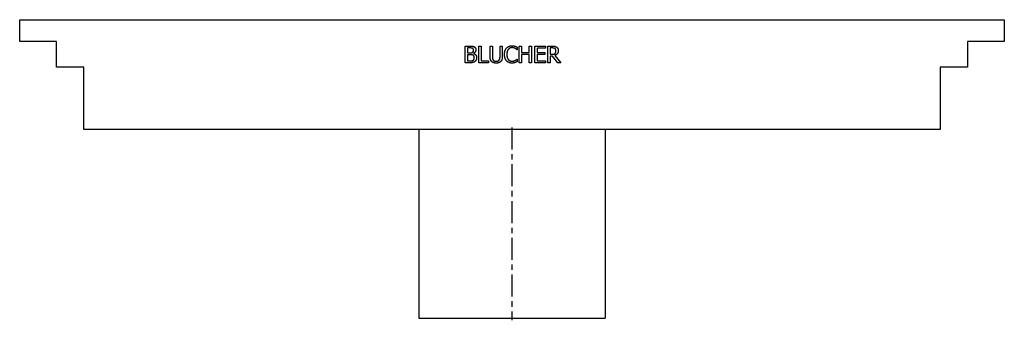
# Model space of a CAD drawing. Extents: x -10.6 to 10.6, y 0 to 6.4.
import ezdxf

# ---------------------------------------------------------------- set-up
doc = ezdxf.new("R2010")
doc.units = 0
doc.header["$MEASUREMENT"] = 0
doc.linetypes.add('CHAIN', pattern=[0.7087, 0.4724, -0.0591, 0.1181, -0.0591])
doc.layers.get('0').update_dxf_attribs({"linetype": 'CONTINUOUS'})

msp = doc.modelspace()

# ---------------------------------------------------------------- linework, layer by layer
for p, q in [((-10.571, 6.417), (10.571, 6.417)), ((-10.571, 5.945), (-10.571, 6.417)), ((10.571, 6.417), (10.571, 5.945)), ((-9.783, 5.945), (-10.571, 5.945)), ((-9.783, 5.394), (-9.783, 5.945)), ((9.783, 5.945), (9.783, 5.394)), ((10.571, 5.945), (9.783, 5.945)), ((-1.003, 5.49), (-1.003, 5.85)), ((-1.003, 5.85), (-0.908, 5.85)), ((-0.955, 5.809), (-0.955, 5.704)), ((-0.909, 5.809), (-0.955, 5.809)), ((-0.711, 5.49), (-0.711, 5.85)), ((-0.711, 5.85), (-0.664, 5.85)), ((-0.664, 5.85), (-0.664, 5.533)), ((-0.47, 5.625), (-0.47, 5.85)), ((-0.47, 5.85), (-0.422, 5.85)), ((-0.422, 5.85), (-0.422, 5.625)), ((-0.257, 5.85), (-0.209, 5.85)), ((-0.257, 5.624), (-0.257, 5.85)), ((-0.209, 5.85), (-0.209, 5.625)), ((0.112, 5.768), (0.108, 5.768)), ((0.112, 5.826), (0.112, 5.768)), ((0.157, 5.85), (0.205, 5.85)), ((0.157, 5.49), (0.157, 5.85)), ((0.205, 5.85), (0.205, 5.709)), ((0.205, 5.709), (0.37, 5.709)), ((0.37, 5.709), (0.37, 5.85)), ((0.37, 5.85), (0.418, 5.85)), ((0.418, 5.85), (0.418, 5.49)), ((0.491, 5.85), (0.716, 5.85)), ((0.491, 5.49), (0.491, 5.85)), ((0.539, 5.808), (0.539, 5.709)), ((0.716, 5.808), (0.539, 5.808)), ((0.539, 5.709), (0.704, 5.709)), ((0.704, 5.709), (0.704, 5.666)), ((0.716, 5.85), (0.716, 5.808)), ((0.769, 5.49), (0.769, 5.85)), ((0.769, 5.85), (0.862, 5.85)), ((0.864, 5.809), (0.817, 5.809)), ((0.817, 5.809), (0.817, 5.673)), ((-0.955, 5.704), (-0.901, 5.704)), ((-0.955, 5.664), (-0.955, 5.531)), ((-0.901, 5.664), (-0.955, 5.664)), ((-0.955, 5.531), (-0.916, 5.531)), ((-0.826, 5.692), (-0.826, 5.69)), ((-0.664, 5.533), (-0.503, 5.533)), ((-0.503, 5.533), (-0.503, 5.49)), ((0.109, 5.572), (0.112, 5.572)), ((0.112, 5.572), (0.112, 5.515)), ((0.205, 5.666), (0.205, 5.49)), ((0.37, 5.666), (0.205, 5.666)), ((0.37, 5.49), (0.37, 5.666)), ((0.704, 5.666), (0.539, 5.666)), ((0.539, 5.666), (0.539, 5.533)), ((0.539, 5.533), (0.716, 5.533)), ((0.716, 5.533), (0.716, 5.49)), ((0.817, 5.673), (0.859, 5.673)), ((0.817, 5.633), (0.817, 5.49)), ((0.872, 5.633), (0.817, 5.633)), ((0.985, 5.49), (0.872, 5.633)), ((0.919, 5.647), (1.047, 5.49)), ((-9.193, 5.394), (-9.783, 5.394)), ((-9.193, 4.055), (-9.193, 5.394)), ((-0.9, 5.49), (-1.003, 5.49)), ((-0.503, 5.49), (-0.711, 5.49)), ((0.205, 5.49), (0.157, 5.49)), ((0.418, 5.49), (0.37, 5.49)), ((0.716, 5.49), (0.491, 5.49)), ((0.817, 5.49), (0.769, 5.49)), ((1.047, 5.49), (0.985, 5.49)), ((9.193, 5.394), (9.193, 4.055)), ((9.783, 5.394), (9.193, 5.394)), ((9.193, 4.055), (-9.193, 4.055)), ((-2, 4.055), (-2, 0)), ((2, 4.055), (2, 0)), ((-2, 0), (2, 0))]:
    msp.add_line(p, q)
at = {"linetype": 'CHAIN'}
msp.add_line((0, 4.1), (0, -0.045), dxfattribs=at)
for points in [[(-0.844, 5.8), (-0.856, 5.806), (-0.884, 5.809), (-0.909, 5.809)], [(-0.908, 5.85), (-0.869, 5.85), (-0.831, 5.845), (-0.813, 5.836)], [(-0.901, 5.704), (-0.879, 5.704), (-0.857, 5.709), (-0.846, 5.716)], [(-0.846, 5.716), (-0.835, 5.723), (-0.826, 5.745), (-0.826, 5.762)], [(-0.826, 5.762), (-0.826, 5.775), (-0.835, 5.794), (-0.844, 5.8)], [(-0.776, 5.769), (-0.776, 5.744), (-0.803, 5.703), (-0.826, 5.692)], [(-0.813, 5.836), (-0.794, 5.825), (-0.776, 5.792), (-0.776, 5.769)], [(-0.161, 5.67), (-0.161, 5.715), (-0.138, 5.782), (-0.116, 5.807)], [(-0.116, 5.807), (-0.094, 5.831), (-0.035, 5.857), (0.001, 5.857)], [(-0.079, 5.779), (-0.094, 5.76), (-0.111, 5.705), (-0.111, 5.67)], [(0.001, 5.816), (-0.022, 5.816), (-0.063, 5.797), (-0.079, 5.779)], [(0.001, 5.857), (0.019, 5.857), (0.051, 5.851), (0.064, 5.847)], [(0.068, 5.798), (0.054, 5.806), (0.022, 5.816), (0.001, 5.816)], [(0.064, 5.847), (0.076, 5.843), (0.1, 5.833), (0.112, 5.826)], [(0.108, 5.768), (0.102, 5.774), (0.082, 5.791), (0.068, 5.798)], [(0.862, 5.85), (0.893, 5.85), (0.934, 5.843), (0.953, 5.831)], [(0.921, 5.796), (0.911, 5.803), (0.884, 5.809), (0.864, 5.809)], [(0.994, 5.752), (0.994, 5.713), (0.954, 5.66), (0.919, 5.647)], [(0.944, 5.749), (0.944, 5.764), (0.933, 5.789), (0.921, 5.796)], [(0.924, 5.692), (0.934, 5.702), (0.944, 5.73), (0.944, 5.749)], [(0.953, 5.831), (0.972, 5.819), (0.994, 5.781), (0.994, 5.752)], [(-0.916, 5.531), (-0.885, 5.531), (-0.849, 5.537), (-0.835, 5.546)], [(-0.838, 5.655), (-0.849, 5.66), (-0.876, 5.664), (-0.901, 5.664)], [(-0.796, 5.519), (-0.817, 5.504), (-0.863, 5.49), (-0.9, 5.49)], [(-0.809, 5.599), (-0.809, 5.619), (-0.821, 5.645), (-0.838, 5.655)], [(-0.835, 5.546), (-0.821, 5.556), (-0.809, 5.58), (-0.809, 5.599)], [(-0.826, 5.69), (-0.794, 5.681), (-0.759, 5.635), (-0.759, 5.601)], [(-0.759, 5.601), (-0.759, 5.574), (-0.779, 5.533), (-0.796, 5.519)], [(-0.435, 5.516), (-0.454, 5.534), (-0.47, 5.587), (-0.47, 5.625)], [(-0.339, 5.483), (-0.371, 5.483), (-0.418, 5.499), (-0.435, 5.516)], [(-0.422, 5.625), (-0.422, 5.6), (-0.415, 5.567), (-0.406, 5.553)], [(-0.406, 5.553), (-0.397, 5.538), (-0.363, 5.523), (-0.339, 5.523)], [(-0.339, 5.523), (-0.317, 5.523), (-0.282, 5.538), (-0.272, 5.553)], [(-0.243, 5.516), (-0.261, 5.499), (-0.306, 5.483), (-0.339, 5.483)], [(-0.272, 5.553), (-0.263, 5.567), (-0.257, 5.6), (-0.257, 5.624)], [(-0.209, 5.625), (-0.209, 5.588), (-0.224, 5.534), (-0.243, 5.516)], [(-0.116, 5.531), (-0.137, 5.554), (-0.161, 5.624), (-0.161, 5.67)], [(0, 5.484), (-0.035, 5.484), (-0.094, 5.507), (-0.116, 5.531)], [(-0.111, 5.67), (-0.111, 5.633), (-0.093, 5.579), (-0.078, 5.561)], [(-0.078, 5.561), (-0.063, 5.543), (-0.022, 5.525), (0.001, 5.525)], [(0.001, 5.525), (0.021, 5.525), (0.057, 5.535), (0.07, 5.543)], [(0.112, 5.515), (0.1, 5.509), (0.079, 5.499), (0.064, 5.494)], [(0.07, 5.543), (0.084, 5.55), (0.103, 5.566), (0.109, 5.572)], [(0.859, 5.673), (0.879, 5.673), (0.912, 5.681), (0.924, 5.692)], [(0.064, 5.494), (0.049, 5.489), (0.022, 5.484), (0, 5.484)]]:
    msp.add_open_spline(points, degree=2)

doc.saveas('drawing.dxf')
